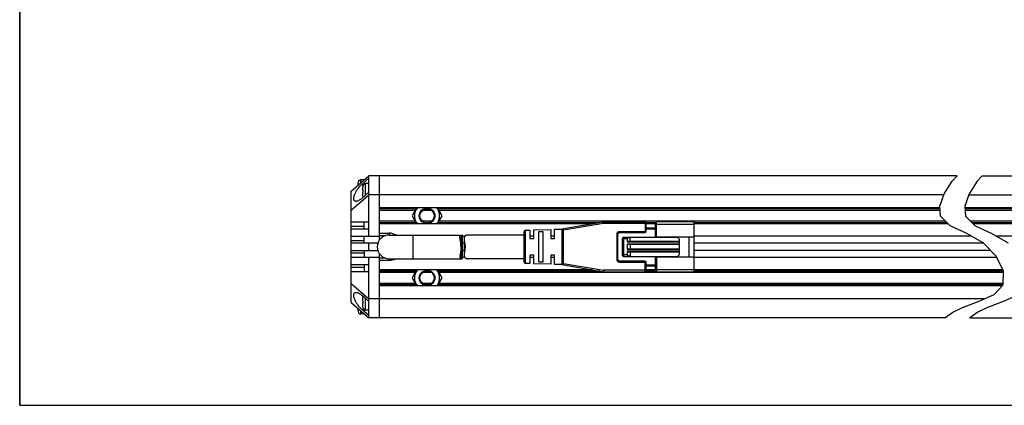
# Model space of a CAD drawing. Header units: millimetres. Extents: x 169 to 641, y 331 to 540.
# Tile 1 of 5: x 169 to 377, y 331 to 412. Entities that reach past the tile are written whole.
import ezdxf

# ---------------------------------------------------------------- set-up
doc = ezdxf.new("R2010")
doc.units = ezdxf.units.MM
doc.header["$LTSCALE"] = 46.255
doc.layers.get('0').update_dxf_attribs({"linetype": 'CONTINUOUS'})
for name, color, linetype in [('00_COMPONENTS', 7, 'CONTINUOUS'), ('_X2_56FE5C42_X0__01_528', 7, 'CONTINUOUS'), ('DRW0001FORMAT', 7, 'CONTINUOUS')]:
    doc.layers.add(name, color=color, linetype=linetype)

msp = doc.modelspace()

# ---------------------------------------------------------------- linework, layer by layer
at = {"color": 7}
for p, q in [((169.419, 539.98872), (169.419, 330.5673)), ((169.419, 330.5673), (640.64705, 330.5673))]:
    msp.add_line(p, q, dxfattribs=at)
at = {"color": 4}
for p, q in [((366.06098, 377.85209), (367.11509, 379.00484)), ((372.38357, 379.00484), (371.32946, 377.85209)), ((364.37247, 375.16157), (366.06098, 377.85209)), ((371.32946, 377.85209), (369.64095, 375.16157)), ((363.44873, 372.60428), (364.37247, 375.16157)), ((369.64095, 375.16157), (368.71721, 372.60428)), ((363.56343, 370.46349), (363.44873, 372.60428)), ((368.71721, 372.60428), (368.83191, 370.46349)), ((365.5958, 368.45849), (363.56343, 370.46349)), ((368.83191, 370.46349), (370.86429, 368.45849)), ((368.97962, 366.87894), (365.5958, 368.45849)), ((370.86429, 368.45849), (374.2481, 366.87894)), ((372.61706, 364.84399), (368.97962, 366.87894)), ((374.2481, 366.87894), (377.88554, 364.84399)), ((375.3057, 362.0569), (372.61706, 364.84399)), ((376.84087, 358.86758), (375.3057, 362.0569)), ((376.77965, 355.99849), (376.84087, 358.86758)), ((374.88674, 353.97356), (376.77965, 355.99849)), ((371.76948, 352.53169), (374.88674, 353.97356)), ((380.15522, 353.97356), (377.03796, 352.53169)), ((366.168, 350.22394), (368.24634, 351.21151)), ((368.24634, 351.21151), (371.76948, 352.53169)), ((373.51482, 351.21151), (371.43648, 350.22394)), ((377.03796, 352.53169), (373.51482, 351.21151)), ((364.50125, 349.00484), (366.168, 350.22394)), ((371.43648, 350.22394), (369.76973, 349.00484))]:
    msp.add_line(p, q, dxfattribs=at)
at = {"layer": '00_COMPONENTS', "color": 7}
for p, q in [((239.32211, 375.75484), (243.07211, 379.00484)), ((242.07211, 378.15484), (241.37211, 378.15484)), ((241.57211, 377.18976), (243.07211, 378.48976)), ((242.07211, 378.15484), (242.07211, 378.13817)), ((243.07211, 366.25484), (243.07211, 379.00484)), ((367.11509, 379.00484), (243.07211, 379.00484)), ((245.32211, 365.50355), (245.32211, 379.00484)), ((372.38357, 379.00484), (495.14955, 379.00484)), ((240.77211, 377.0115), (240.77211, 377.52464)), ((240.77417, 377.60447), (240.7771, 377.60396)), ((241.77211, 375.95484), (241.77211, 376.72464)), ((241.77211, 375.95484), (241.7771, 375.95484)), ((241.77417, 376.80447), (241.7771, 376.80396)), ((243.07211, 377.35484), (242.37211, 377.35484)), ((239.32211, 352.25484), (239.32211, 375.75484)), ((239.32211, 371.75484), (243.07211, 375.00484)), ((243.07211, 375.51991), (241.57211, 374.21991)), ((241.77211, 374.68503), (241.77211, 375.45484)), ((241.7771, 375.45484), (241.77211, 375.45484)), ((241.7771, 374.60572), (241.77419, 374.6052)), ((364.31586, 375.00484), (243.07211, 375.00484)), ((369.58434, 375.00484), (495.14955, 375.00484)), ((363.46745, 372.25484), (245.32211, 372.25484)), ((252.81068, 371.70484), (245.32211, 371.70484)), ((253.12822, 372.25484), (252.14671, 370.55481)), ((256.28471, 371.70484), (254.35951, 371.70484)), ((258.49751, 370.55481), (257.516, 372.25484)), ((363.49692, 371.70484), (257.83354, 371.70484)), ((492.89955, 372.25484), (368.73594, 372.25484)), ((480.38812, 371.70484), (368.7654, 371.70484)), ((252.14671, 370.55481), (253.12819, 368.85484)), ((257.51603, 368.85484), (258.49751, 370.55481)), ((239.32211, 369.25484), (243.07211, 369.25484)), ((243.07211, 367.75484), (239.32211, 367.75484)), ((242.07211, 367.75484), (242.07211, 369.25484)), ((252.81065, 369.40484), (245.32211, 369.40484)), ((290.20211, 368.85484), (245.32211, 368.85484)), ((256.28477, 369.40484), (254.35946, 369.40484)), ((364.63654, 369.40484), (257.83357, 369.40484)), ((303.52211, 368.85484), (301.52211, 368.85484)), ((365.19405, 368.85484), (311.62211, 368.85484)), ((480.38809, 369.40484), (369.90502, 369.40484)), ((426.59955, 368.85484), (370.46253, 368.85484)), ((239.32211, 366.25484), (245.32211, 366.25484)), ((242.07211, 364.75484), (242.07211, 366.25484)), ((245.32211, 366.90484), (247.32211, 366.90484)), ((245.32211, 366.40484), (246.62623, 366.40484)), ((247.32211, 366.50484), (262.57516, 366.50484)), ((262.35797, 365.28825), (262.3212, 365.51034)), ((262.76912, 361.64066), (262.76912, 366.36902)), ((263.30078, 366.25484), (262.76912, 366.25484)), ((277.82211, 366.25484), (277.0225, 366.25484)), ((282.22211, 366.25484), (281.42211, 366.25484)), ((370.09519, 366.25484), (311.62211, 366.25484)), ((426.59955, 366.25484), (375.36367, 366.25484)), ((244.93853, 364.75484), (239.32211, 364.75484)), ((243.07211, 363.25484), (243.07211, 364.75484)), ((263.13688, 364.75484), (262.76912, 364.75484)), ((372.70307, 364.75484), (311.62211, 364.75484)), ((239.32211, 363.25484), (244.93853, 363.25484)), ((245.32211, 361.75484), (239.32211, 361.75484)), ((242.07211, 363.25484), (242.07211, 361.75484)), ((243.07211, 349.00484), (243.07211, 361.75484)), ((245.32211, 349.00484), (245.32211, 362.50612)), ((246.62623, 361.60484), (245.32211, 361.60484)), ((247.32211, 361.50484), (262.57516, 361.50484)), ((248.78416, 361.50484), (248.60055, 361.4012)), ((262.32192, 362.50368), (262.29951, 362.36509)), ((263.13688, 363.25484), (262.76912, 363.25484)), ((263.30079, 361.75484), (262.76912, 361.75484)), ((277.82211, 361.75484), (277.0225, 361.75484)), ((282.22211, 361.75484), (281.42211, 361.75484)), ((374.15008, 363.25484), (311.62211, 363.25484)), ((375.45109, 361.75484), (311.62211, 361.75484)), ((239.32211, 360.25484), (243.07211, 360.25484)), ((242.07211, 360.25484), (242.07211, 358.75484)), ((247.32211, 361.10484), (245.32211, 361.10484)), ((247.66373, 361.12756), (247.32211, 361.10484)), ((243.07211, 358.75484), (239.32211, 358.75484)), ((290.20211, 359.15484), (245.32211, 359.15484)), ((252.81068, 358.60484), (245.32211, 358.60484)), ((253.12822, 359.15484), (252.14671, 357.45481)), ((252.14671, 357.45481), (253.12819, 355.75484)), ((256.28471, 358.60484), (254.35951, 358.60484)), ((258.49751, 357.45481), (257.516, 359.15484)), ((257.51603, 355.75484), (258.49751, 357.45481)), ((376.83527, 358.60484), (257.83354, 358.60484)), ((303.52211, 359.15484), (301.52211, 359.15484)), ((376.7026, 359.15484), (311.62211, 359.15484)), ((239.32211, 356.25484), (243.07211, 353.00484)), ((252.81065, 356.30484), (245.32211, 356.30484)), ((376.55188, 355.75484), (245.32211, 355.75484)), ((256.28477, 356.30484), (254.35946, 356.30484)), ((376.78619, 356.30484), (257.83357, 356.30484)), ((241.57211, 353.78976), (243.07211, 352.48976)), ((241.77211, 352.55484), (241.77211, 353.32464)), ((241.77417, 353.40447), (241.7771, 353.40396)), ((372.79241, 353.00484), (243.07211, 353.00484)), ((239.32211, 352.25484), (243.07211, 349.00484)), ((240.77211, 350.48503), (240.77211, 350.99817)), ((241.77211, 352.55484), (241.7771, 352.55484)), ((241.77211, 351.28503), (241.77211, 352.05484)), ((241.7771, 352.05484), (241.77211, 352.05484)), ((241.7771, 351.20572), (241.77419, 351.2052)), ((240.7771, 350.40572), (240.77419, 350.4052)), ((242.07211, 349.85484), (241.37211, 349.85484)), ((243.07211, 349.51991), (241.57211, 350.81991)), ((242.07211, 349.8715), (242.07211, 349.85484)), ((243.07211, 350.65484), (242.37211, 350.65484)), ((364.50125, 349.00484), (243.07211, 349.00484)), ((369.76973, 349.00484), (495.14955, 349.00484))]:
    msp.add_line(p, q, dxfattribs=at)
at = {"layer": '00_COMPONENTS', "color": 4}
for p, q in [((241.37211, 377.5315), (241.37211, 378.15484)), ((241.57211, 377.18976), (241.96169, 377.18976)), ((242.37211, 374.91325), (242.37211, 377.35484)), ((252.98388, 372.00484), (245.32211, 372.00484)), ((255.70476, 372.00484), (254.93946, 372.00484)), ((363.48085, 372.00484), (257.66034, 372.00484)), ((480.56132, 372.00484), (368.74933, 372.00484)), ((239.32211, 368.34062), (242.07211, 368.34062)), ((252.98385, 369.10484), (245.32211, 369.10484)), ((255.70492, 369.10484), (254.93388, 369.10484)), ((291.65211, 369.10484), (257.66037, 369.10484)), ((303.52211, 369.10484), (301.52211, 369.10484)), ((364.94063, 369.10484), (311.62211, 369.10484)), ((426.59955, 369.10484), (370.20912, 369.10484)), ((247.32211, 366.90484), (247.32211, 366.50484)), ((252.32211, 366.50484), (252.32211, 361.50484)), ((262.57516, 361.50484), (262.57516, 366.50484)), ((239.32211, 365.34062), (242.07211, 365.34062)), ((242.07211, 362.66905), (239.32211, 362.66905)), ((247.32211, 361.10484), (247.32211, 361.50484)), ((242.07211, 359.66905), (239.32211, 359.66905)), ((252.98388, 358.90484), (245.32211, 358.90484)), ((255.70476, 358.90484), (254.93946, 358.90484)), ((291.65211, 358.90484), (257.66034, 358.90484)), ((303.52211, 358.90484), (301.52211, 358.90484)), ((376.82294, 358.90484), (311.62211, 358.90484)), ((252.98385, 356.00484), (245.32211, 356.00484)), ((255.70492, 356.00484), (254.93388, 356.00484)), ((376.77979, 356.00484), (257.66037, 356.00484)), ((242.37211, 350.65484), (242.37211, 353.09643)), ((241.37211, 349.85484), (241.37211, 350.47817)), ((241.57211, 350.81991), (241.96169, 350.81991))]:
    msp.add_line(p, q, dxfattribs=at)
at = {"layer": '00_COMPONENTS', "color": 7}
for points in [[(240.36052, 373.60471), (240.29014, 373.60888), (240.21486, 373.62227), (240.14754, 373.64488), (240.08799, 373.67677), (240.03562, 373.71611), (239.99047, 373.76272), (239.9525, 373.81678), (239.92109, 373.877), (239.89616, 373.94317), (239.87778, 374.0155), (239.86557, 374.0933), (239.85941, 374.17641), (239.85943, 374.26498), (239.86561, 374.35879), (239.87785, 374.45777), (239.89625, 374.56197), (239.92121, 374.67139), (239.95265, 374.78606), (239.99064, 374.90594), (240.03582, 375.03084), (240.08822, 375.16097), (240.1478, 375.29611), (240.21515, 375.43541), (240.29045, 375.57928), (240.3735, 375.72731), (240.4643, 375.87752), (240.56323, 376.03035), (240.66989, 376.18534), (240.78308, 376.33911), (240.90329, 376.49195), (241.03001, 376.64356), (241.16053, 376.78958), (241.29393, 376.92856), (241.43113, 377.06196), (241.57211, 377.18976)], [(240.7771, 377.60396), (240.77557, 377.59081), (240.77433, 377.57764), (240.77336, 377.56444), (240.77267, 377.5512), (240.77225, 377.53794), (240.77211, 377.52464)], [(241.7771, 376.80396), (241.77557, 376.79081), (241.77433, 376.77764), (241.77336, 376.76444), (241.77267, 376.7512), (241.77225, 376.73794), (241.77211, 376.72464)], [(241.7771, 375.95484), (241.77547, 375.87157), (241.77449, 375.78828), (241.77417, 375.70496)], [(241.57211, 374.21991), (241.43107, 374.1033), (241.29383, 373.99886), (241.16038, 373.90659), (241.02982, 373.82637), (240.90305, 373.75831), (240.7828, 373.7028), (240.66959, 373.66039), (240.5629, 373.63052), (240.46396, 373.6119), (240.37317, 373.60476), (240.36052, 373.60471)], [(241.77211, 374.68503), (241.77226, 374.67165), (241.77267, 374.65834), (241.77337, 374.64509), (241.77434, 374.6319), (241.77558, 374.61877), (241.7771, 374.60572)], [(241.77417, 375.70496), (241.77449, 375.62161), (241.77547, 375.53824), (241.7771, 375.45484)], [(262.25193, 366.10599), (262.25195, 366.11362), (262.25313, 366.15966), (262.25634, 366.20278), (262.2616, 366.24297), (262.26889, 366.28024), (262.2784, 366.31456), (262.29016, 366.34592), (262.30414, 366.37435), (262.32049, 366.39989), (262.33924, 366.42256), (262.36036, 366.44239), (262.38388, 366.45937), (262.4098, 366.47356), (262.43811, 366.48502), (262.46881, 366.4938), (262.50188, 366.49998), (262.53733, 366.50364), (262.57516, 366.50484)], [(262.3212, 365.51034), (262.29875, 365.6491), (262.28869, 365.71541), (262.27955, 365.77957), (262.27133, 365.84149), (262.26447, 365.90104), (262.259, 365.95822), (262.25488, 366.01288), (262.25252, 366.06472), (262.25193, 366.10599)], [(262.57516, 366.50484), (262.60122, 366.50426), (262.62549, 366.5025), (262.64796, 366.49948), (262.66869, 366.49513), (262.68763, 366.4894), (262.70459, 366.48227), (262.71952, 366.47372), (262.73246, 366.46371), (262.74342, 366.45233), (262.75232, 366.43964), (262.75923, 366.42561), (262.76431, 366.41021), (262.76762, 366.39353), (262.76909, 366.37552), (262.76918, 366.36902)], [(262.47911, 364.00484), (262.47837, 364.09517), (262.47637, 364.18532), (262.47311, 364.27515), (262.46851, 364.36456), (262.46266, 364.45342), (262.45574, 364.54163), (262.44773, 364.62909), (262.43866, 364.71567), (262.42883, 364.80124), (262.41823, 364.88568), (262.40688, 364.96889), (262.39514, 365.05085), (262.38299, 365.13149), (262.35797, 365.28825)], [(262.47911, 364.00484), (262.47842, 363.91461), (262.47643, 363.82481), (262.47315, 363.73542), (262.46858, 363.64635), (262.4628, 363.55769), (262.45589, 363.46979), (262.44791, 363.38265), (262.43895, 363.29626), (262.42914, 363.21097), (262.41857, 363.12682), (262.40734, 363.04377), (262.39562, 362.96207), (262.38349, 362.88168), (262.37109, 362.80264)], [(248.60055, 361.4012), (248.30295, 361.27574), (247.99068, 361.18453), (247.66373, 361.12756)], [(262.29951, 362.36509), (262.28937, 362.29884), (262.28013, 362.2347), (262.27193, 362.17267), (262.26494, 362.11302), (262.2593, 362.05572), (262.25514, 362.00081), (262.25264, 361.94871), (262.25188, 361.90368)], [(262.25188, 361.90368), (262.253, 361.85315), (262.25606, 361.8097), (262.26117, 361.76917), (262.2684, 361.73157), (262.27782, 361.69692), (262.28949, 361.66527), (262.30346, 361.63658), (262.31977, 361.61078), (262.33848, 361.5879), (262.35964, 361.56791), (262.38319, 361.55073), (262.40916, 361.5364), (262.43756, 361.52487), (262.46836, 361.51598), (262.50156, 361.50964), (262.53716, 361.50593), (262.57516, 361.50484)], [(262.37109, 362.80264), (262.34616, 362.64967), (262.32192, 362.50368)], [(262.57516, 361.50484), (262.59877, 361.50523), (262.62097, 361.50668), (262.64173, 361.5092), (262.66106, 361.51276), (262.67889, 361.51738), (262.69511, 361.52314), (262.70972, 361.53008), (262.72272, 361.53816), (262.73404, 361.54736), (262.74369, 361.55767), (262.75174, 361.5691), (262.75823, 361.58167), (262.76316, 361.59527), (262.76661, 361.61001), (262.7686, 361.62618), (262.76912, 361.64065)], [(241.57211, 350.81991), (241.43113, 350.94772), (241.29393, 351.08111), (241.16053, 351.22009), (241.03001, 351.36611), (240.90329, 351.51772), (240.78308, 351.67057), (240.66989, 351.82433), (240.56323, 351.97932), (240.4643, 352.13216), (240.3735, 352.28236), (240.29045, 352.43039), (240.21515, 352.57426), (240.1478, 352.71357), (240.08822, 352.84871), (240.03582, 352.97883), (239.99064, 353.10373), (239.95265, 353.22361), (239.92121, 353.33828), (239.89625, 353.4477), (239.87785, 353.55191), (239.86561, 353.65088), (239.85943, 353.74469), (239.85941, 353.83326), (239.86557, 353.91637), (239.87778, 353.99417), (239.89616, 354.0665), (239.92109, 354.13268), (239.9525, 354.19289), (239.99047, 354.24695), (240.03562, 354.29356), (240.08799, 354.3329), (240.14754, 354.36479), (240.21486, 354.38741), (240.29014, 354.4008), (240.36052, 354.40496)], [(240.36052, 354.40496), (240.37317, 354.40491), (240.46396, 354.39777), (240.5629, 354.37915), (240.66959, 354.34929), (240.7828, 354.30688), (240.90305, 354.25136), (241.02982, 354.18331), (241.16038, 354.10308), (241.29383, 354.01081), (241.43107, 353.90637), (241.57211, 353.78976)], [(241.7771, 353.40396), (241.77557, 353.39081), (241.77433, 353.37764), (241.77336, 353.36444), (241.77267, 353.3512), (241.77225, 353.33794), (241.77211, 353.32464)], [(241.77211, 351.28503), (241.77226, 351.27165), (241.77267, 351.25834), (241.77337, 351.24509), (241.77434, 351.2319), (241.77558, 351.21877), (241.7771, 351.20572)], [(241.7771, 352.55484), (241.77547, 352.47157), (241.77449, 352.38828), (241.77417, 352.30496)], [(241.77417, 352.30496), (241.77449, 352.22161), (241.77547, 352.13824), (241.7771, 352.05484)], [(240.77211, 350.48503), (240.77226, 350.47165), (240.77267, 350.45834), (240.77337, 350.44509), (240.77434, 350.4319), (240.77558, 350.41877), (240.7771, 350.40572)]]:
    msp.add_lwpolyline(points, dxfattribs=at)
for centre, radius in [((255.32211, 370.55481), 1.65), ((255.32211, 370.55481), 1.5), ((255.32211, 357.45481), 1.65), ((255.32211, 357.45481), 1.5)]:
    msp.add_circle(centre, radius, dxfattribs=at)
for centre, radius, start, end in [((241.37211, 377.55484), 0.6, 90, 175.2545596), ((242.37211, 376.75484), 0.6, 90, 175.2545596), ((242.37211, 374.65484), 0.6, 184.7454404, 201.8749074), ((255.32211, 370.55481), 2.65578, 140.1845643, 219.8141529), ((255.32211, 370.55481), 2.65578, 320.1858471, 39.8154357), ((247.32211, 364.00484), 2.5, 90, 270), ((247.32211, 364.00484), 2.9, 57.4918792, 90), ((255.32211, 357.45481), 2.65578, 140.1845643, 219.8141529), ((255.32211, 357.45481), 2.65578, 320.1858471, 39.8154357), ((242.37211, 353.35484), 0.6, 158.1250926, 175.2545596), ((242.37211, 351.25484), 0.6, 184.7454404, 270), ((241.37211, 350.45484), 0.6, 184.7454404, 270)]:
    msp.add_arc(centre, radius, start, end, dxfattribs=at)
at = {"layer": '_X2_56FE5C42_X0__01_528', "color": 7}
for p, q in [((276.11274, 367.51392), (277.0225, 367.54235)), ((277.0225, 367.54235), (277.0225, 365.75498)), ((277.82211, 367.56734), (281.42211, 367.67984)), ((277.82211, 365.75484), (277.82211, 367.56734)), ((281.42211, 367.67984), (281.42211, 365.75497)), ((282.22211, 367.70484), (283.96775, 367.75939)), ((282.22211, 365.75484), (282.22211, 367.70484)), ((283.82211, 360.50753), (283.82211, 367.50214)), ((292.49681, 369.25047), (284.07114, 367.79777)), ((292.54781, 369.25484), (301.32211, 369.25484)), ((301.52211, 367.30484), (301.52211, 369.05484)), ((301.52211, 368.00484), (303.52211, 368.00484)), ((303.52211, 366.12984), (303.52211, 369.05484)), ((311.62211, 369.25484), (303.72211, 369.25484)), ((311.62211, 358.75484), (311.62211, 369.25484)), ((263.13688, 365.72366), (263.13688, 362.28601)), ((275.82211, 366.50484), (263.82211, 366.50484)), ((275.82211, 360.79548), (275.82211, 367.21419)), ((277.02249, 365.75484), (277.8221, 365.75484)), ((279.8221, 367.17929), (278.8221, 367.14371)), ((278.82211, 367.14371), (278.82211, 360.86611)), ((279.82211, 360.83038), (279.82211, 367.17929)), ((281.4221, 365.75484), (282.2221, 365.75484)), ((295.52211, 361.30484), (295.52211, 366.70484)), ((295.82211, 367.00484), (301.22211, 367.00484)), ((296.52211, 362.20484), (296.52211, 365.80484)), ((308.02211, 366.00484), (296.72211, 366.00484)), ((297.52211, 365.70484), (297.52211, 365.05484)), ((298.12211, 365.15484), (298.12211, 366.00484)), ((303.52211, 366.12984), (311.62211, 366.12984)), ((304.62211, 366.12984), (304.62211, 366.00484)), ((308.52211, 362.50484), (308.52211, 365.50484)), ((310.62211, 361.87984), (310.62211, 366.12984)), ((297.52211, 364.60484), (297.52211, 363.40484)), ((308.52211, 365.15484), (297.82211, 365.15484)), ((308.52211, 364.50484), (297.82211, 364.50484)), ((308.52211, 363.50484), (297.82211, 363.50484)), ((298.12211, 364.50484), (298.12211, 363.50484)), ((275.82211, 361.50484), (263.82211, 361.50484)), ((277.0225, 362.25484), (277.0225, 360.46732)), ((277.8221, 362.25484), (277.0225, 362.25484)), ((277.82211, 360.44234), (277.82211, 362.2547)), ((282.2221, 362.25484), (281.4221, 362.25484)), ((281.42211, 362.25484), (281.42211, 360.32984)), ((282.22211, 360.30484), (282.22211, 362.25471)), ((296.72211, 362.00484), (308.02211, 362.00484)), ((297.52211, 362.95484), (297.52211, 362.30484)), ((308.52211, 362.85484), (297.82211, 362.85484)), ((298.12211, 362.02199), (298.09111, 362.0259)), ((298.12211, 362.85484), (298.12211, 362.00484)), ((303.52211, 358.95484), (303.52211, 361.87984)), ((303.52211, 361.87984), (311.62211, 361.87984)), ((304.62211, 362.00484), (304.62211, 361.87984)), ((277.0225, 360.46732), (276.11274, 360.49575)), ((281.42211, 360.32984), (277.82211, 360.44234)), ((278.8221, 360.86611), (279.8221, 360.83038)), ((283.96777, 360.25028), (282.22211, 360.30484)), ((284.07114, 360.2119), (292.49679, 358.7592)), ((301.22211, 361.00484), (295.82211, 361.00484)), ((301.52211, 358.95484), (301.52211, 360.70484)), ((301.52211, 360.00484), (303.52211, 360.00484)), ((292.54778, 358.75484), (301.32211, 358.75484)), ((303.72211, 358.75484), (311.62211, 358.75484))]:
    msp.add_line(p, q, dxfattribs=at)
at = {"layer": '_X2_56FE5C42_X0__01_528', "color": 4}
for p, q in [((276.11274, 360.49575), (276.11274, 367.51392)), ((283.82211, 367.50213), (284.12211, 367.50213)), ((284.12211, 367.50213), (284.07114, 367.79777)), ((292.54778, 368.95484), (284.12211, 367.50213)), ((284.12211, 360.50754), (284.12211, 367.50213)), ((292.49681, 369.25047), (292.54778, 368.95484)), ((292.54778, 368.95484), (292.54781, 369.25484)), ((301.52211, 368.95484), (292.54778, 368.95484)), ((301.32211, 369.25484), (301.32211, 367.30484)), ((301.52211, 367.80484), (303.52211, 367.80484)), ((311.62211, 368.75484), (303.52211, 368.75484)), ((303.72211, 366.12984), (303.72211, 369.25484)), ((295.32211, 366.70484), (295.32211, 361.30484)), ((295.32211, 366.70484), (295.52211, 366.70484)), ((295.82211, 367.20484), (295.82211, 367.00484)), ((301.22211, 367.20484), (295.82211, 367.20484)), ((297.52211, 365.70484), (296.52211, 365.70484)), ((296.72211, 366.00484), (296.72211, 362.00484)), ((301.22211, 367.00484), (301.22211, 367.20484)), ((301.32211, 367.30484), (301.52211, 367.30484)), ((297.52211, 365.05484), (308.52211, 365.05484)), ((308.52211, 364.60484), (297.52211, 364.60484)), ((297.52211, 363.40484), (308.52211, 363.40484)), ((295.32211, 361.30484), (295.52211, 361.30484)), ((297.52211, 362.30484), (296.52211, 362.30484)), ((308.52211, 362.95484), (297.52211, 362.95484)), ((303.72211, 361.87984), (303.72211, 358.75484)), ((284.12211, 360.50754), (283.82211, 360.50753)), ((284.07114, 360.2119), (284.12211, 360.50754)), ((284.12211, 360.50754), (292.54778, 359.05484)), ((295.82211, 360.80484), (295.82211, 361.00484)), ((295.82211, 360.80484), (301.22211, 360.80484)), ((301.22211, 360.80484), (301.22211, 361.00484)), ((301.32211, 358.75484), (301.32211, 360.70484)), ((301.52211, 360.70484), (301.32211, 360.70484)), ((301.52211, 360.20484), (303.52211, 360.20484)), ((303.52211, 359.25484), (311.62211, 359.25484)), ((292.54778, 359.05484), (292.49679, 358.7592)), ((292.54778, 358.75484), (292.54778, 359.05484)), ((301.52211, 359.05484), (292.54778, 359.05484))]:
    msp.add_line(p, q, dxfattribs=at)
at = {"layer": '_X2_56FE5C42_X0__01_528', "color": 7}
for points in [[(263.82202, 366.50484), (263.7941, 366.50386), (263.7474, 366.49846), (263.69449, 366.48789), (263.63696, 366.47207), (263.57927, 366.45108), (263.5217, 366.425), (263.46397, 366.39379), (263.40974, 366.35752), (263.3597, 366.31629), (263.31315, 366.27013), (263.27173, 366.21891), (263.23579, 366.16317), (263.20498, 366.10254), (263.17977, 366.03514), (263.15997, 365.96067), (263.14578, 365.87885), (263.13826, 365.78703), (263.13733, 365.72366)], [(263.13733, 365.72366), (263.13811, 365.68335), (263.14464, 365.56841), (263.15682, 365.4432), (263.17604, 365.30712), (263.20091, 365.16059), (263.22625, 365.00682), (263.2521, 364.84632), (263.27843, 364.67972), (263.29984, 364.51106), (263.31456, 364.34236), (263.32437, 364.17335), (263.32928, 364.00484)], [(297.52211, 365.70484), (297.52239, 365.71338), (297.52353, 365.72208), (297.52553, 365.73095), (297.52837, 365.74004), (297.53207, 365.7493), (297.53665, 365.75854), (297.54213, 365.76774), (297.5485, 365.77692), (297.55567, 365.786), (297.56367, 365.79495), (297.57248, 365.80379), (297.58204, 365.81248), (297.59232, 365.82101), (297.60335, 365.8294), (297.61509, 365.83763), (297.62752, 365.84572), (297.64066, 365.85366), (297.65451, 365.86146), (297.66905, 365.86912), (297.68429, 365.87663), (297.70025, 365.88401), (297.71692, 365.89124), (297.7343, 365.89832), (297.75242, 365.90526), (297.77128, 365.91204), (297.79087, 365.91868), (297.81125, 365.92515), (297.83241, 365.93147), (297.85435, 365.93762), (297.87713, 365.94358), (297.90073, 365.94937), (297.92516, 365.95496), (297.95049, 365.96035), (297.97672, 365.96552), (298.00384, 365.97048), (298.03193, 365.97518), (298.06102, 365.9796), (298.09108, 365.98377), (298.12211, 365.98768)], [(263.32928, 364.00484), (263.32444, 363.83707), (263.3147, 363.66868), (263.30005, 363.50046), (263.27872, 363.33214), (263.25248, 363.16574), (263.22667, 363.00531), (263.2013, 362.85147), (263.17636, 362.70474), (263.15706, 362.56841), (263.14479, 362.44287), (263.13815, 362.32754), (263.13733, 362.28601)], [(297.82211, 365.15484), (297.80395, 365.15461), (297.78642, 365.15409), (297.76951, 365.15329), (297.75323, 365.15218), (297.73758, 365.15079), (297.72249, 365.14917), (297.70797, 365.14733), (297.69401, 365.14526), (297.68058, 365.143), (297.66766, 365.14056), (297.65525, 365.13793), (297.64334, 365.13514), (297.63199, 365.13224), (297.62113, 365.12917), (297.61056, 365.12584), (297.60022, 365.12227), (297.59018, 365.11844), (297.58042, 365.11418), (297.57081, 365.10939), (297.56148, 365.10417), (297.55285, 365.09867), (297.54485, 365.09316), (297.53756, 365.08737), (297.53157, 365.08071), (297.52711, 365.07296), (297.52395, 365.06434), (297.52211, 365.05484)], [(297.82211, 364.50484), (297.80434, 364.50503), (297.78715, 364.50551), (297.77052, 364.50627), (297.75448, 364.50734), (297.73902, 364.50869), (297.72408, 364.51027), (297.70967, 364.51208), (297.69579, 364.51413), (297.6824, 364.51636), (297.66949, 364.51876), (297.65707, 364.52136), (297.64513, 364.5241), (297.6337, 364.52695), (297.62273, 364.52995), (297.61208, 364.53322), (297.60169, 364.53674), (297.59162, 364.54053), (297.5818, 364.54478), (297.57206, 364.54962), (297.56257, 364.55492), (297.55376, 364.56047), (297.54555, 364.566), (297.53802, 364.57179), (297.53185, 364.57851), (297.52725, 364.58636), (297.524, 364.59514), (297.52211, 364.60484)], [(297.82211, 363.50484), (297.80395, 363.50461), (297.78642, 363.50409), (297.76951, 363.50329), (297.75323, 363.50218), (297.73758, 363.50079), (297.72249, 363.49917), (297.70797, 363.49733), (297.69401, 363.49526), (297.68058, 363.493), (297.66766, 363.49056), (297.65525, 363.48793), (297.64334, 363.48514), (297.63199, 363.48224), (297.62113, 363.47917), (297.61056, 363.47584), (297.60022, 363.47227), (297.59018, 363.46844), (297.58042, 363.46418), (297.57081, 363.45939), (297.56148, 363.45417), (297.55285, 363.44867), (297.54485, 363.44316), (297.53756, 363.43737), (297.53157, 363.43071), (297.52711, 363.42296), (297.52395, 363.41434), (297.52211, 363.40484)], [(263.13733, 362.28601), (263.13822, 362.22353), (263.1457, 362.13147), (263.15988, 362.04944), (263.17968, 361.97481), (263.20491, 361.90728), (263.23576, 361.84655), (263.27176, 361.79071), (263.31328, 361.73941), (263.35994, 361.69316), (263.41013, 361.65187), (263.46452, 361.61555), (263.52244, 361.58431), (263.58019, 361.55823), (263.63804, 361.53725), (263.69572, 361.52148), (263.74872, 361.51101), (263.79541, 361.50572), (263.82198, 361.50484)], [(297.82211, 362.85484), (297.80434, 362.85503), (297.78715, 362.85551), (297.77052, 362.85627), (297.75448, 362.85734), (297.73902, 362.85869), (297.72408, 362.86027), (297.70967, 362.86208), (297.69579, 362.86413), (297.6824, 362.86636), (297.66949, 362.86876), (297.65707, 362.87136), (297.64513, 362.8741), (297.6337, 362.87695), (297.62273, 362.87995), (297.61208, 362.88322), (297.60169, 362.88674), (297.59162, 362.89053), (297.5818, 362.89478), (297.57206, 362.89962), (297.56257, 362.90492), (297.55376, 362.91047), (297.54555, 362.916), (297.53802, 362.92179), (297.53185, 362.92851), (297.52725, 362.93636), (297.524, 362.94514), (297.52211, 362.95484)], [(298.09111, 362.0259), (298.06108, 362.03006), (298.03201, 362.03448), (298.00394, 362.03918), (297.97683, 362.04413), (297.95063, 362.0493), (297.92531, 362.05468), (297.90089, 362.06027), (297.8773, 362.06605), (297.85454, 362.07201), (297.8326, 362.07815), (297.81145, 362.08446), (297.79107, 362.09093), (297.77147, 362.09756), (297.75261, 362.10435), (297.73448, 362.11128), (297.71709, 362.11836), (297.70042, 362.12559), (297.68445, 362.13296), (297.6692, 362.14048), (297.65465, 362.14813), (297.64079, 362.15594), (297.62763, 362.16388), (297.61519, 362.17197), (297.60345, 362.1802), (297.59243, 362.18858), (297.58215, 362.1971), (297.57261, 362.20576), (297.56382, 362.21456), (297.55584, 362.22348), (297.54864, 362.23255), (297.54225, 362.24174), (297.53674, 362.25096), (297.53214, 362.26023), (297.52841, 362.26953), (297.52554, 362.27866), (297.52354, 362.28756), (297.52239, 362.29628), (297.52211, 362.30484)]]:
    msp.add_lwpolyline(points, dxfattribs=at)
for centre, radius, start, end in [((276.12211, 367.21406), 0.3, 91.7900492, 179.9472874), ((284.12211, 367.50213), 0.3, 99.7867878, 179.9999988), ((292.54778, 368.95484), 0.3, 89.9914321, 99.7825102), ((301.32211, 369.05484), 0.2, 0, 90), ((303.72211, 369.05484), 0.2, 90.0000001, 180.0001264), ((295.82211, 366.70484), 0.3, 90.0000008, 180), ((296.72211, 365.80484), 0.2, 90.0000001, 180), ((301.22211, 367.30484), 0.3, 270.000001, 359.9999988), ((308.02211, 365.50484), 0.5, 0, 89.9999997), ((295.82211, 361.30484), 0.3, 180.0000012, 269.9999999), ((296.72211, 362.20484), 0.2, 180, 269.9999992), ((308.02211, 362.50484), 0.5, 270, 0), ((276.12211, 360.79561), 0.3, 180.0527126, 268.2099508), ((284.12211, 360.50754), 0.3, 180.0062155, 260.2176628), ((301.22211, 360.70484), 0.3, 0.0000012, 89.9999993), ((292.54778, 359.05484), 0.3, 260.2090251, 270.0001031), ((301.32211, 358.95484), 0.2, 270, 359.9999991), ((303.72211, 358.95484), 0.2, 179.9998736, 269.9999992)]:
    msp.add_arc(centre, radius, start, end, dxfattribs=at)
at = {"layer": '_X2_56FE5C42_X0__01_528', "color": 4}
for centre, radius, start, end in [((295.82211, 366.70484), 0.49999, 90, 180), ((301.22211, 367.30484), 0.1, 270, 0), ((295.82211, 361.30484), 0.49999, 180, 269.9999997), ((301.22211, 360.70484), 0.1, 0, 90)]:
    msp.add_arc(centre, radius, start, end, dxfattribs=at)
at = {"layer": 'DRW0001FORMAT', "color": 7}
for q in [(169.419, 539.98872), (640.64705, 330.5673)]:
    msp.add_line((169.419, 330.5673), q, dxfattribs=at)

doc.saveas('drawing.dxf')
